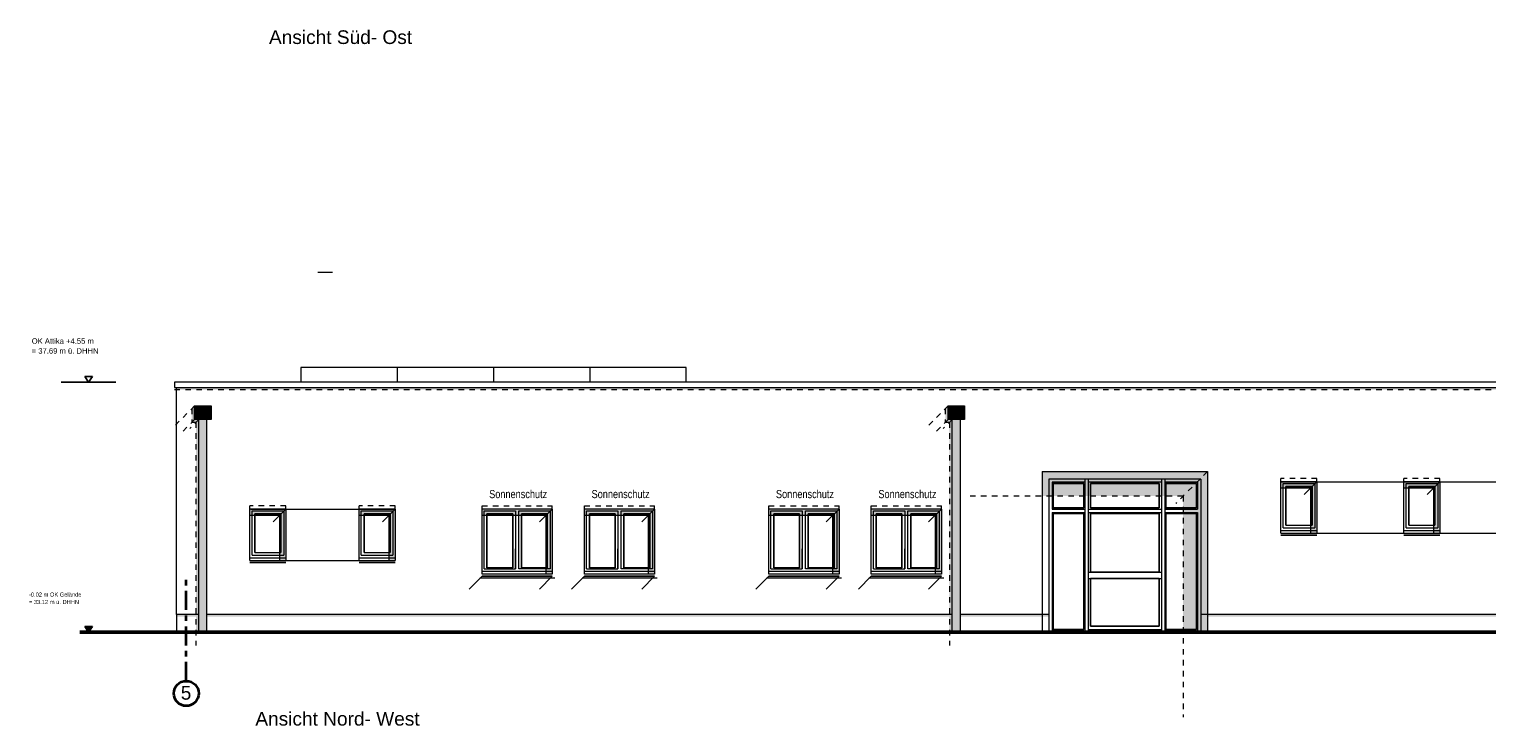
# Model space of a CAD drawing. Header units: metres. Extents: x 1169 to 1496, y -112 to 50.
# Tile 200 of 256: x 1384 to 1411, y 17 to 30. Entities that reach past the tile are written whole.
import ezdxf

# ---------------------------------------------------------------- set-up
doc = ezdxf.new("R2010")
doc.units = ezdxf.units.M
doc.header["$XCLIPFRAME"] = 2
for name, pattern in [('AUSGEZOGEN', [0]), ('PUNKT2_S9', [0.0015, 0, -0.0015]), ('STRICHPUNKT2_S5', [0.5, 0.35, -0.05, 0.05, -0.05]), ('VERDECKT2_S2', [0.15, 0.1, -0.05])]:
    doc.linetypes.add(name, pattern=pattern)
for name, color, linetype, lineweight in [('XR$2$Achsen', 4, 'AUSGEZOGEN', 13), ('XR$2$Ansicht', 1, 'AUSGEZOGEN', 50), ('XR$2$Beschriften', 4, 'AUSGEZOGEN', 13), ('XR$2$Design', 4, 'AUSGEZOGEN', 13), ('XR$2$Filling', 4, 'AUSGEZOGEN', 13), ('XR$2$Maßlinie 1_50', 7, 'AUSGEZOGEN', 25), ('XR$2$STANDARD_1', 7, 'AUSGEZOGEN', 25), ('XR$2$Text 1_100', 3, 'AUSGEZOGEN', 18), ('XR$2$Türen', 3, 'AUSGEZOGEN', 18), ('XR$2$Wegeflächen', 4, 'AUSGEZOGEN', 13), ('XR$3$Ansicht', 1, 'AUSGEZOGEN', 50), ('XR$3$Design', 4, 'AUSGEZOGEN', 13), ('XR$3$Filling', 4, 'AUSGEZOGEN', 13), ('XR$3$Muster', 4, 'AUSGEZOGEN', 13), ('XR$4$Ansicht', 1, 'AUSGEZOGEN', 50), ('XR$4$Muster', 4, 'AUSGEZOGEN', 13), ('XR$4$Möblierung', 4, 'AUSGEZOGEN', 13)]:
    doc.layers.add(name, color=color, linetype=linetype, lineweight=lineweight)
doc.styles.add('ARIAL', font='arial.ttf')
picture_1 = doc.add_image_def('image1.tif', size_in_pixel=(512, 512))

# ---------------------------------------------------------------- blocks, each defined once
blk = doc.blocks.new('NSY144')
at = {"color": 0, "linetype": 'ByBlock', "lineweight": -2}
for p, q in [((0.035, 0.05), (-0.035, 0.05)), ((-0.035, 0.05), (0, 0)), ((0, 0), (0.035, 0.05))]:
    blk.add_line(p, q, dxfattribs=at)
blk = doc.blocks.new('NSY145')
at = {"color": 0, "linetype": 'ByBlock', "lineweight": -2}
for p, q in [((-0.035, 0.05), (0, 0.05)), ((0, 0), (-0.035, 0.05)), ((0.03, 0.048), (-0.03, 0.048)), ((-0.03, 0.048), (0, 0.004)), ((-0.025, 0.045), (0, 0.045)), ((0, 0.009), (-0.025, 0.045)), ((0.021, 0.043), (-0.021, 0.043)), ((-0.021, 0.043), (0, 0.013)), ((-0.016, 0.04), (0, 0.04)), ((0, 0.017), (-0.016, 0.04)), ((0.011, 0.038), (-0.011, 0.038)), ((-0.011, 0.038), (0, 0.022)), ((-0.006, 0.035), (0, 0.035)), ((0, 0.026), (-0.006, 0.035)), ((0.001, 0.033), (-0.001, 0.033)), ((-0.001, 0.033), (0, 0.031)), ((0, 0.05), (0.035, 0.05)), ((0.035, 0.05), (0, 0)), ((0, 0.004), (0.03, 0.048)), ((0, 0.045), (0.025, 0.045)), ((0.025, 0.045), (0, 0.009)), ((0, 0.013), (0.021, 0.043)), ((0, 0.04), (0.016, 0.04)), ((0.016, 0.04), (0, 0.017)), ((0, 0.022), (0.011, 0.038)), ((0, 0.035), (0.006, 0.035)), ((0.006, 0.035), (0, 0.026)), ((0, 0.031), (0.001, 0.033))]:
    blk.add_line(p, q, dxfattribs=at)

msp = doc.modelspace()

# ---------------------------------------------------------------- hatches: boundary and pattern name
at = {"layer": 'XR$3$Filling', "linetype": 'AUSGEZOGEN', "lineweight": 13, "transparency": 33554687}
msp.add_hatch(color=250, dxfattribs=at).paths.add_polyline_path([(1386.9478, 22.9485), (1414.5478, 22.9485), (1414.5478, 22.9885), (1386.9478, 22.9885)])
at = {"layer": 'XR$3$Muster', "linetype": 'AUSGEZOGEN', "lineweight": 13, "transparency": 33554687}
for points in [[(1387.2823, 22.4026), (1387.5823, 22.4026), (1387.5823, 22.6526), (1387.2823, 22.6526)], [(1401.0758, 22.4026), (1401.3758, 22.4026), (1401.3758, 22.6526), (1401.0758, 22.6526)]]:
    msp.add_hatch(color=252, dxfattribs=at).paths.add_polyline_path(points)
h = msp.add_hatch(color=7, dxfattribs=at)
h.set_gradient(color1=(199, 199, 199), color2=(48, 48, 48), one_color=1, name='INVCYLINDER')
h.paths.add_polyline_path([(1387.3573, 18.5134), (1387.5073, 18.5134), (1387.5073, 22.4026), (1387.3573, 22.4026)], flags=0)
h = msp.add_hatch(color=7, dxfattribs=at)
h.set_gradient(color1=(199, 199, 199), color2=(48, 48, 48), one_color=1, name='INVCYLINDER')
h.paths.add_polyline_path([(1401.1508, 18.5134), (1401.3008, 18.5134), (1401.3008, 22.4026), (1401.1508, 22.4026)], flags=0)
at = {"layer": 'XR$4$Muster', "linetype": 'AUSGEZOGEN', "lineweight": 13, "transparency": 33554687}
for points in [[(1387.2306, 22.6009), (1387.2823, 22.6526), (1387.2823, 22.4026), (1387.3573, 22.4026), (1387.3573, 18.5134), (1387.3056, 18.5134), (1387.3056, 22.3509), (1387.2306, 22.3509)], [(1392.5428, 20.646), (1392.5428, 20.7634), (1393.8278, 20.7634), (1393.8278, 19.5734), (1393.7104, 19.5734), (1393.7104, 20.646)], [(1394.4178, 20.646), (1394.4178, 20.7634), (1395.7028, 20.7634), (1395.7028, 19.5734), (1395.5854, 19.5734), (1395.5854, 20.646)], [(1397.7928, 20.646), (1397.7928, 20.7634), (1399.0778, 20.7634), (1399.0778, 19.5734), (1398.9604, 19.5734), (1398.9604, 20.646)], [(1399.6678, 20.646), (1399.6678, 20.7634), (1400.9528, 20.7634), (1400.9528, 19.5734), (1400.8354, 19.5734), (1400.8354, 20.646)]]:
    msp.add_hatch(color=250, dxfattribs=at).paths.add_polyline_path(points, flags=16)
for points in [[(1401.0241, 22.6009), (1401.0241, 22.3509), (1401.0991, 22.3509), (1401.0991, 18.5134), (1401.1508, 18.5134), (1401.1508, 22.4026), (1401.0758, 22.4026), (1401.0758, 22.6526)], [(1402.7978, 21.4484), (1402.7978, 21.0022), (1402.9178, 21.0022), (1402.9178, 21.3134), (1405.7028, 21.3134), (1405.7028, 18.8334), (1405.8228, 18.8334), (1405.8228, 21.4484)], [(1405.8228, 18.8334), (1405.7028, 18.8334), (1405.7028, 21.3134), (1402.9178, 21.3134), (1402.9178, 21.0022), (1405.3766, 21.0022), (1405.3766, 18.5134), (1405.8228, 18.5134)], [(1386.9528, 18.8334), (1386.9528, 18.7934), (1387.3056, 18.7934), (1387.3056, 18.8334)], [(1401.0991, 18.7934), (1401.0991, 18.8334), (1387.5073, 18.8334), (1387.5073, 18.7934)], [(1402.9178, 18.8334), (1401.3008, 18.8334), (1401.3008, 18.7934), (1402.9178, 18.7934)], [(1412.6678, 18.7934), (1412.6678, 18.8334), (1405.8228, 18.8334), (1405.8228, 18.7934)]]:
    msp.add_hatch(color=250, dxfattribs=at).paths.add_polyline_path(points)
at = {"layer": 'XR$4$Möblierung', "linetype": 'AUSGEZOGEN', "lineweight": 13, "transparency": 33554687}
for points in [[(1407.1678, 21.146), (1407.7104, 21.146), (1407.7104, 20.3234), (1407.8278, 20.3234), (1407.8278, 21.2634), (1407.1678, 21.2634)], [(1409.4178, 21.146), (1409.9604, 21.146), (1409.9604, 20.3234), (1410.0778, 20.3234), (1410.0778, 21.2634), (1409.4178, 21.2634)], [(1388.2928, 20.646), (1388.8354, 20.646), (1388.8354, 19.8234), (1388.9528, 19.8234), (1388.9528, 20.7634), (1388.2928, 20.7634)], [(1390.2928, 20.646), (1390.8354, 20.646), (1390.8354, 19.8234), (1390.9528, 19.8234), (1390.9528, 20.7634), (1390.2928, 20.7634)], [(1392.5124, 19.5029), (1393.7974, 19.5029), (1393.8278, 19.5334), (1392.5428, 19.5334)], [(1394.3874, 19.5029), (1395.6724, 19.5029), (1395.7028, 19.5334), (1394.4178, 19.5334)], [(1397.7624, 19.5029), (1399.0474, 19.5029), (1399.0778, 19.5334), (1397.7928, 19.5334)], [(1399.6374, 19.5029), (1400.9224, 19.5029), (1400.9528, 19.5334), (1399.6678, 19.5334)]]:
    msp.add_hatch(color=250, dxfattribs=at).paths.add_polyline_path(points)

# ---------------------------------------------------------------- linework, layer by layer
at = {"layer": 'XR$2$Achsen', "color": 35, "linetype": 'STRICHPUNKT2_S5', "lineweight": 35, "transparency": 33554687}
msp.add_line((1387.1278, 17.6169), (1387.1278, 19.5134), dxfattribs=at)
at = {"layer": 'XR$2$Achsen', "color": 35, "linetype": 'AUSGEZOGEN', "lineweight": 35, "transparency": 33554687}
msp.add_circle((1387.1278, 17.3887), 0.2282, dxfattribs=at)
at = {"layer": 'XR$2$Ansicht', "color": 4, "linetype": 'AUSGEZOGEN', "lineweight": 13, "transparency": 33554687}
for p, q in [((1396.2778, 23.3555), (1389.2278, 23.3555)), ((1389.2278, 23.3555), (1389.2278, 23.0885)), ((1390.9903, 23.3555), (1390.9903, 23.0885)), ((1392.7528, 23.3555), (1392.7528, 23.0885)), ((1394.5153, 23.3555), (1394.5153, 23.0885)), ((1396.2778, 23.0885), (1396.2778, 23.3555)), ((1386.9135, 23.0885), (1386.9135, 22.9885)), ((1414.5822, 23.0885), (1386.9135, 23.0885)), ((1386.9135, 22.9885), (1414.5822, 22.9885)), ((1386.9478, 18.8334), (1386.9478, 22.9885)), ((1387.3573, 18.5134), (1387.3573, 22.4026)), ((1387.5073, 18.5134), (1387.5073, 22.4026)), ((1401.1508, 18.5134), (1401.1508, 22.4026)), ((1401.3008, 18.5134), (1401.3008, 22.4026)), ((1407.1678, 20.3234), (1407.1678, 21.2634)), ((1407.2078, 20.4184), (1407.2078, 21.2334)), ((1407.2078, 21.2334), (1407.7878, 21.2334)), ((1407.2578, 20.4684), (1407.2578, 21.1784)), ((1407.2578, 21.1784), (1407.7378, 21.1784)), ((1407.7378, 21.1784), (1407.7378, 20.4684)), ((1407.7878, 21.2334), (1407.7878, 20.4184)), ((1407.8278, 21.2634), (1407.8278, 20.3234)), ((1409.4178, 20.3234), (1409.4178, 21.2634)), ((1409.4578, 20.4184), (1409.4578, 21.2334)), ((1409.4578, 21.2334), (1410.0378, 21.2334)), ((1409.5078, 20.4684), (1409.5078, 21.1784)), ((1409.5078, 21.1784), (1409.9878, 21.1784)), ((1409.9878, 21.1784), (1409.9878, 20.4684)), ((1410.0378, 21.2334), (1410.0378, 20.4184)), ((1410.0778, 21.2634), (1410.0778, 20.3234)), ((1388.2928, 19.8234), (1388.2928, 20.7634)), ((1388.3328, 19.9184), (1388.3328, 20.7334)), ((1388.3328, 20.7334), (1388.9128, 20.7334)), ((1388.3828, 19.9684), (1388.3828, 20.6784)), ((1388.3828, 20.6784), (1388.8628, 20.6784)), ((1388.8628, 20.6784), (1388.8628, 19.9684)), ((1388.9128, 20.7334), (1388.9128, 19.9184)), ((1388.9528, 20.7634), (1388.9528, 19.8234)), ((1390.2928, 19.8234), (1390.2928, 20.7634)), ((1390.3328, 19.9184), (1390.3328, 20.7334)), ((1390.3328, 20.7334), (1390.9128, 20.7334)), ((1390.3828, 19.9684), (1390.3828, 20.6784)), ((1390.3828, 20.6784), (1390.8628, 20.6784)), ((1390.8628, 20.6784), (1390.8628, 19.9684)), ((1390.9128, 20.7334), (1390.9128, 19.9184)), ((1390.9528, 20.7634), (1390.9528, 19.8234)), ((1392.5428, 19.5734), (1392.5428, 20.7634)), ((1392.5828, 20.7284), (1393.1553, 20.7284)), ((1392.5828, 19.6684), (1392.5828, 20.7284)), ((1393.1553, 20.7284), (1393.1553, 19.6684)), ((1393.2153, 20.7284), (1393.7878, 20.7284)), ((1393.2153, 19.6684), (1393.2153, 20.7284)), ((1393.7878, 20.7284), (1393.7878, 19.6684)), ((1393.8278, 20.7634), (1393.8278, 19.5734)), ((1394.4178, 19.5734), (1394.4178, 20.7634)), ((1394.4578, 20.7284), (1395.0303, 20.7284)), ((1394.4578, 19.6684), (1394.4578, 20.7284)), ((1395.0303, 20.7284), (1395.0303, 19.6684)), ((1395.0903, 20.7284), (1395.6628, 20.7284)), ((1395.0903, 19.6684), (1395.0903, 20.7284)), ((1395.6628, 20.7284), (1395.6628, 19.6684)), ((1395.7028, 20.7634), (1395.7028, 19.5734)), ((1397.7928, 19.5734), (1397.7928, 20.7634)), ((1397.8328, 20.7284), (1398.4053, 20.7284)), ((1397.8328, 19.6684), (1397.8328, 20.7284)), ((1398.4053, 20.7284), (1398.4053, 19.6684)), ((1398.4653, 20.7284), (1399.0378, 20.7284)), ((1398.4653, 19.6684), (1398.4653, 20.7284)), ((1399.0378, 20.7284), (1399.0378, 19.6684)), ((1399.0778, 20.7634), (1399.0778, 19.5734)), ((1399.6678, 19.5734), (1399.6678, 20.7634)), ((1399.7078, 20.7284), (1400.2803, 20.7284)), ((1399.7078, 19.6684), (1399.7078, 20.7284)), ((1400.2803, 20.7284), (1400.2803, 19.6684)), ((1400.3403, 20.7284), (1400.9128, 20.7284)), ((1400.3403, 19.6684), (1400.3403, 20.7284)), ((1400.9128, 20.7284), (1400.9128, 19.6684)), ((1400.9528, 20.7634), (1400.9528, 19.5734)), ((1407.1678, 20.3234), (1407.8278, 20.3234)), ((1407.2078, 20.4184), (1407.7878, 20.4184)), ((1407.2578, 20.4684), (1407.7378, 20.4684)), ((1409.4178, 20.3234), (1410.0778, 20.3234)), ((1409.4578, 20.4184), (1410.0378, 20.4184)), ((1409.5078, 20.4684), (1409.9878, 20.4684)), ((1393.1553, 19.6684), (1393.1553, 20.0334)), ((1393.2153, 19.6684), (1393.2153, 20.0334)), ((1395.0303, 19.6684), (1395.0303, 20.0334)), ((1395.0903, 19.6684), (1395.0903, 20.0334)), ((1398.4053, 19.6684), (1398.4053, 20.0334)), ((1398.4653, 19.6684), (1398.4653, 20.0334)), ((1400.2803, 19.6684), (1400.2803, 20.0334)), ((1400.3403, 19.6684), (1400.3403, 20.0334)), ((1388.2928, 19.8234), (1388.9528, 19.8234)), ((1388.3328, 19.9184), (1388.9128, 19.9184)), ((1388.3828, 19.9684), (1388.8628, 19.9684)), ((1390.2928, 19.8234), (1390.9528, 19.8234)), ((1390.3328, 19.9184), (1390.9128, 19.9184)), ((1390.3828, 19.9684), (1390.8628, 19.9684)), ((1393.8278, 19.5734), (1392.5428, 19.5734)), ((1392.5828, 19.6684), (1393.1553, 19.6684)), ((1393.7878, 19.6684), (1393.2153, 19.6684)), ((1395.7028, 19.5734), (1394.4178, 19.5734)), ((1394.4578, 19.6684), (1395.0303, 19.6684)), ((1395.6628, 19.6684), (1395.0903, 19.6684)), ((1399.0778, 19.5734), (1397.7928, 19.5734)), ((1397.8328, 19.6684), (1398.4053, 19.6684)), ((1399.0378, 19.6684), (1398.4653, 19.6684)), ((1400.9528, 19.5734), (1399.6678, 19.5734)), ((1399.7078, 19.6684), (1400.2803, 19.6684)), ((1400.9128, 19.6684), (1400.3403, 19.6684)), ((1387.3573, 18.8334), (1386.9478, 18.8334)), ((1386.9528, 18.8334), (1386.9528, 18.5134)), ((1401.1508, 18.8334), (1387.5073, 18.8334)), ((1402.9178, 18.8334), (1401.3008, 18.8334)), ((1412.6678, 18.8334), (1405.7028, 18.8334))]:
    msp.add_line(p, q, dxfattribs=at)
at = {"layer": 'XR$2$Ansicht', "color": 4, "linetype": 'VERDECKT2_S2', "lineweight": 13, "transparency": 33554687}
for p, q in [((1407.8278, 21.3234), (1407.1678, 21.3234)), ((1410.0778, 21.3234), (1409.4178, 21.3234)), ((1388.9528, 20.8234), (1388.2928, 20.8234)), ((1390.9528, 20.8234), (1390.2928, 20.8234)), ((1392.5428, 20.8234), (1393.8278, 20.8234)), ((1394.4178, 20.8234), (1395.7028, 20.8234)), ((1397.7928, 20.8234), (1399.0778, 20.8234)), ((1399.6678, 20.8234), (1400.9528, 20.8234))]:
    msp.add_line(p, q, dxfattribs=at)
at = {"layer": 'XR$2$Ansicht', "color": 4, "linetype": 'AUSGEZOGEN', "lineweight": 13, "transparency": 33554687}
for points in [[(1387.5823, 22.4026), (1387.2823, 22.4026), (1387.2823, 22.6526), (1387.5823, 22.6526), (1387.5823, 22.4026)], [(1401.3758, 22.4026), (1401.0758, 22.4026), (1401.0758, 22.6526), (1401.3758, 22.6526), (1401.3758, 22.4026)], [(1392.6328, 20.6784), (1393.1053, 20.6784), (1393.1053, 19.6904), (1392.6328, 19.6904), (1392.6328, 20.6784)], [(1393.2653, 19.6904), (1393.7378, 19.6904), (1393.7378, 20.6784), (1393.2653, 20.6784), (1393.2653, 19.6904)], [(1394.5078, 20.6784), (1394.9803, 20.6784), (1394.9803, 19.6904), (1394.5078, 19.6904), (1394.5078, 20.6784)], [(1395.1403, 19.6904), (1395.6128, 19.6904), (1395.6128, 20.6784), (1395.1403, 20.6784), (1395.1403, 19.6904)], [(1397.8828, 20.6784), (1398.3553, 20.6784), (1398.3553, 19.6904), (1397.8828, 19.6904), (1397.8828, 20.6784)], [(1398.5153, 19.6904), (1398.9878, 19.6904), (1398.9878, 20.6784), (1398.5153, 20.6784), (1398.5153, 19.6904)], [(1399.7578, 20.6784), (1400.2303, 20.6784), (1400.2303, 19.6904), (1399.7578, 19.6904), (1399.7578, 20.6784)], [(1400.3903, 19.6904), (1400.8628, 19.6904), (1400.8628, 20.6784), (1400.3903, 20.6784), (1400.3903, 19.6904)]]:
    msp.add_lwpolyline(points, close=True, dxfattribs=at)
at = {"layer": 'XR$2$Design', "color": 3, "linetype": 'AUSGEZOGEN', "lineweight": 13, "transparency": 33554687}
for p, q in [((1407.1678, 20.3734), (1407.8278, 20.3734)), ((1409.4178, 20.3734), (1410.0778, 20.3734)), ((1388.2928, 19.8734), (1388.9528, 19.8734)), ((1390.2928, 19.8734), (1390.9528, 19.8734)), ((1393.8278, 19.6234), (1392.5428, 19.6234)), ((1395.7028, 19.6234), (1394.4178, 19.6234)), ((1399.0778, 19.6234), (1397.7928, 19.6234)), ((1400.9528, 19.6234), (1399.6678, 19.6234))]:
    msp.add_line(p, q, dxfattribs=at)
at = {"layer": 'XR$2$Design', "color": 3, "linetype": 'AUSGEZOGEN', "lineweight": 25, "transparency": 33554687}
for p, q in [((1407.1678, 20.2834), (1407.8278, 20.2834)), ((1409.4178, 20.2834), (1410.0778, 20.2834)), ((1388.2928, 19.7834), (1388.9528, 19.7834)), ((1390.2928, 19.7834), (1390.9528, 19.7834)), ((1393.8278, 19.5334), (1392.5428, 19.5334)), ((1395.7028, 19.5334), (1394.4178, 19.5334)), ((1399.0778, 19.5334), (1397.7928, 19.5334)), ((1400.9528, 19.5334), (1399.6678, 19.5334))]:
    msp.add_line(p, q, dxfattribs=at)
at = {"layer": 'XR$2$Filling', "color": 52, "linetype": 'AUSGEZOGEN', "lineweight": 13, "transparency": 33554687}
for p, q in [((1407.1728, 21.2634), (1412.6728, 21.2634)), ((1388.3078, 20.7634), (1390.9378, 20.7634)), ((1407.1728, 20.3234), (1412.6728, 20.3234)), ((1388.3078, 19.8234), (1390.9378, 19.8234))]:
    msp.add_line(p, q, dxfattribs=at)
at = {"layer": 'XR$2$Maßlinie 1_50', "color": 7, "linetype": 'AUSGEZOGEN', "lineweight": 25, "transparency": 33554687}
msp.add_line((1385.8395, 23.0885), (1384.8395, 23.0885), dxfattribs=at)
at = {"layer": 'XR$2$STANDARD_1', "color": 4, "linetype": 'AUSGEZOGEN', "lineweight": 13, "transparency": 33554687}
for p, q in [((1402.7978, 21.4484), (1402.7978, 18.5134)), ((1402.7978, 21.4484), (1405.8228, 21.4484)), ((1405.8228, 21.4484), (1405.8228, 18.5134)), ((1402.9178, 21.3134), (1402.9178, 18.5208)), ((1405.7028, 21.3134), (1402.9178, 21.3134)), ((1402.9778, 21.2534), (1402.9778, 20.7634)), ((1403.5801, 21.2534), (1402.9778, 21.2534)), ((1402.9978, 21.2334), (1402.9978, 20.7834)), ((1403.5601, 21.2334), (1402.9978, 21.2334)), ((1403.5601, 21.2334), (1403.5601, 20.7834)), ((1403.5801, 21.3134), (1403.5801, 18.5208)), ((1403.6401, 21.3134), (1403.6401, 18.5208)), ((1404.9806, 21.2534), (1403.6401, 21.2534)), ((1403.6801, 21.2334), (1403.6801, 20.7834)), ((1404.9401, 21.2334), (1403.6801, 21.2334)), ((1404.9401, 21.2334), (1404.9401, 20.7834)), ((1404.9806, 21.3134), (1404.9806, 18.5208)), ((1405.0406, 21.3134), (1405.0406, 18.5208)), ((1405.6428, 21.2534), (1405.0406, 21.2534)), ((1405.0606, 21.2334), (1405.0606, 20.7834)), ((1405.6228, 21.2334), (1405.0606, 21.2334)), ((1405.6228, 21.2334), (1405.6228, 20.7834)), ((1405.6428, 21.2534), (1405.6428, 20.7634)), ((1405.7028, 21.3134), (1405.7028, 18.5208)), ((1402.9778, 20.7634), (1403.5801, 20.7634)), ((1402.9778, 20.7034), (1402.9778, 18.5208)), ((1402.9778, 20.7034), (1403.5801, 20.7034)), ((1402.9978, 20.7834), (1403.5601, 20.7834)), ((1402.9978, 20.6834), (1402.9978, 18.5592)), ((1402.9978, 20.6834), (1403.5601, 20.6834)), ((1403.5601, 20.6834), (1403.5601, 18.5592)), ((1403.6401, 20.7634), (1404.9806, 20.7634)), ((1403.6401, 20.7034), (1404.9806, 20.7034)), ((1403.6801, 20.7834), (1404.9401, 20.7834)), ((1403.6801, 20.6834), (1403.6801, 19.6109)), ((1403.6801, 20.6834), (1404.9401, 20.6834)), ((1404.9401, 20.6834), (1404.9401, 19.6109)), ((1405.0406, 20.7634), (1405.6428, 20.7634)), ((1405.0406, 20.7034), (1405.6428, 20.7034)), ((1405.0606, 20.7834), (1405.6228, 20.7834)), ((1405.0606, 20.6834), (1405.0606, 18.5592)), ((1405.0606, 20.6834), (1405.6228, 20.6834)), ((1405.6228, 20.6834), (1405.6228, 18.5592)), ((1405.6428, 20.7034), (1405.6428, 18.5208)), ((1403.6401, 19.6109), (1404.9806, 19.6109)), ((1403.6401, 19.4909), (1404.9806, 19.4909)), ((1403.6801, 19.4909), (1403.6801, 18.6189)), ((1404.9401, 19.4909), (1404.9401, 18.6189)), ((1405.8228, 18.5208), (1402.7978, 18.5208)), ((1402.9978, 18.5592), (1403.5601, 18.5592)), ((1403.6401, 18.5592), (1404.9806, 18.5592)), ((1403.6801, 18.6189), (1404.9401, 18.6189)), ((1405.0606, 18.5592), (1405.6228, 18.5592))]:
    msp.add_line(p, q, dxfattribs=at)
at = {"layer": 'XR$2$Text 1_100', "color": 4, "linetype": 'AUSGEZOGEN', "lineweight": 13, "transparency": 33554687}
msp.add_line((1389.8031, 25.0946), (1389.5399, 25.0946), dxfattribs=at)
at = {"layer": 'XR$2$Türen', "color": 3, "linetype": 'AUSGEZOGEN', "lineweight": 13, "transparency": 33554687}
for p, q in [((1407.1678, 21.2634), (1407.1678, 21.3234)), ((1407.8278, 21.2634), (1407.1678, 21.2634)), ((1407.8278, 21.2634), (1407.8278, 21.3234)), ((1409.4178, 21.2634), (1409.4178, 21.3234)), ((1410.0778, 21.2634), (1409.4178, 21.2634)), ((1410.0778, 21.2634), (1410.0778, 21.3234)), ((1388.2928, 20.7634), (1388.2928, 20.8234)), ((1388.9528, 20.7634), (1388.9528, 20.8234)), ((1390.2928, 20.7634), (1390.2928, 20.8234)), ((1390.9528, 20.7634), (1390.9528, 20.8234)), ((1392.5428, 20.7634), (1392.5428, 20.8234)), ((1393.8278, 20.7634), (1393.8278, 20.8234)), ((1394.4178, 20.7634), (1394.4178, 20.8234)), ((1395.7028, 20.7634), (1395.7028, 20.8234)), ((1397.7928, 20.7634), (1397.7928, 20.8234)), ((1399.0778, 20.7634), (1399.0778, 20.8234)), ((1399.6678, 20.7634), (1399.6678, 20.8234)), ((1400.9528, 20.7634), (1400.9528, 20.8234)), ((1388.9528, 20.7634), (1388.2928, 20.7634)), ((1390.9528, 20.7634), (1390.2928, 20.7634)), ((1392.6328, 19.6904), (1392.6328, 20.6784)), ((1393.1053, 20.6784), (1393.1053, 19.6904)), ((1393.2653, 19.6904), (1393.2653, 20.6784)), ((1393.7378, 20.6784), (1393.7378, 19.6904)), ((1394.5078, 19.6904), (1394.5078, 20.6784)), ((1394.9803, 20.6784), (1394.9803, 19.6904)), ((1395.1403, 19.6904), (1395.1403, 20.6784)), ((1395.6128, 20.6784), (1395.6128, 19.6904)), ((1397.8828, 19.6904), (1397.8828, 20.6784)), ((1398.3553, 20.6784), (1398.3553, 19.6904)), ((1398.5153, 19.6904), (1398.5153, 20.6784)), ((1398.9878, 20.6784), (1398.9878, 19.6904)), ((1399.7578, 19.6904), (1399.7578, 20.6784)), ((1400.2303, 20.6784), (1400.2303, 19.6904)), ((1400.3903, 19.6904), (1400.3903, 20.6784)), ((1400.8628, 20.6784), (1400.8628, 19.6904))]:
    msp.add_line(p, q, dxfattribs=at)
at = {"layer": 'XR$2$Türen', "color": 4, "linetype": 'AUSGEZOGEN', "lineweight": 13, "transparency": 33554687}
for p, q in [((1393.8278, 20.7634), (1392.5428, 20.7634)), ((1395.7028, 20.7634), (1394.4178, 20.7634)), ((1399.0778, 20.7634), (1397.7928, 20.7634)), ((1400.9528, 20.7634), (1399.6678, 20.7634))]:
    msp.add_line(p, q, dxfattribs=at)
at = {"layer": 'XR$2$Wegeflächen', "color": 1, "linetype": 'AUSGEZOGEN', "lineweight": 50, "transparency": 33554687}
msp.add_line((1385.1792, 18.5134), (1435.3227, 18.5134), dxfattribs=at)
at = {"layer": 'XR$3$Muster', "color": 35, "linetype": 'PUNKT2_S9', "lineweight": 13, "transparency": 33554687}
msp.add_line((1386.9135, 22.9485), (1414.5822, 22.9485), dxfattribs=at)
at = {"layer": 'XR$4$Ansicht', "color": 7, "linetype": 'PUNKT2_S9', "lineweight": 13, "transparency": 33554687}
for p, q in [((1387.2823, 22.6526), (1386.9245, 22.2949)), ((1387.2306, 22.6009), (1387.2306, 22.3509)), ((1401.0758, 22.6526), (1400.718, 22.2948)), ((1401.0241, 22.6009), (1401.0241, 22.3509)), ((1387.2823, 22.4026), (1387.0233, 22.1436)), ((1387.3573, 22.4026), (1387.1919, 22.2373)), ((1387.2306, 22.3509), (1387.3056, 22.3509)), ((1387.3056, 22.3509), (1387.3056, 18.2649)), ((1401.0758, 22.4026), (1400.8168, 22.1436)), ((1401.1508, 22.4026), (1400.9855, 22.2373)), ((1401.0241, 22.3509), (1401.0991, 22.3509)), ((1401.0991, 22.3509), (1401.0991, 18.2649))]:
    msp.add_line(p, q, dxfattribs=at)
at = {"layer": 'XR$4$Ansicht', "color": 4, "linetype": 'PUNKT2_S9', "lineweight": 13, "transparency": 33554687}
for p, q in [((1405.8228, 21.4484), (1405.2423, 20.8678)), ((1405.3766, 21.0022), (1401.4066, 21.0022)), ((1405.3766, 21.0022), (1405.3766, 16.9548))]:
    msp.add_line(p, q, dxfattribs=at)
at = {"layer": 'XR$4$Ansicht', "color": 35, "linetype": 'AUSGEZOGEN', "lineweight": 13, "transparency": 33554687}
for p, q in [((1407.7104, 21.146), (1407.1678, 21.146)), ((1407.8278, 21.2634), (1407.5931, 21.0286)), ((1407.7104, 21.156), (1407.7104, 20.3234)), ((1409.9604, 21.146), (1409.4178, 21.146)), ((1410.0778, 21.2634), (1409.8431, 21.0286)), ((1409.9604, 21.156), (1409.9604, 20.3234)), ((1388.8354, 20.646), (1388.2928, 20.646)), ((1388.9528, 20.7634), (1388.7181, 20.5286)), ((1388.8354, 20.656), (1388.8354, 19.8234)), ((1390.8354, 20.646), (1390.2928, 20.646)), ((1390.9528, 20.7634), (1390.7181, 20.5286)), ((1390.8354, 20.656), (1390.8354, 19.8234)), ((1393.7104, 20.646), (1392.5428, 20.646)), ((1393.8278, 20.7634), (1393.5931, 20.5286)), ((1393.7104, 20.646), (1393.7104, 19.5734)), ((1395.5854, 20.646), (1394.4178, 20.646)), ((1395.7028, 20.7634), (1395.4681, 20.5286)), ((1395.5854, 20.646), (1395.5854, 19.5734)), ((1398.9604, 20.646), (1397.7928, 20.646)), ((1399.0778, 20.7634), (1398.8431, 20.5286)), ((1398.9604, 20.646), (1398.9604, 19.5734)), ((1400.8354, 20.646), (1399.6678, 20.646)), ((1400.9528, 20.7634), (1400.7181, 20.5286)), ((1400.8354, 20.646), (1400.8354, 19.5734)), ((1392.5428, 19.5334), (1392.3081, 19.2986)), ((1392.5006, 19.5029), (1393.8736, 19.5029)), ((1393.8278, 19.5334), (1393.5931, 19.2986)), ((1394.4178, 19.5334), (1394.1831, 19.2986)), ((1394.3756, 19.5029), (1395.7486, 19.5029)), ((1395.7028, 19.5334), (1395.4681, 19.2986)), ((1397.7928, 19.5334), (1397.5581, 19.2986)), ((1397.7506, 19.5029), (1399.1236, 19.5029)), ((1399.0778, 19.5334), (1398.8431, 19.2986)), ((1399.6678, 19.5334), (1399.4331, 19.2986)), ((1399.6256, 19.5029), (1400.9986, 19.5029)), ((1400.9528, 19.5334), (1400.7181, 19.2986))]:
    msp.add_line(p, q, dxfattribs=at)

# ---------------------------------------------------------------- block references
at = {"layer": 'XR$2$Beschriften', "color": 3, "lineweight": 25, "transparency": 33554687, "xscale": 1.999999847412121, "yscale": 1.999999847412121, "zscale": 1.999999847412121}
msp.add_blockref('NSY145', (1385.3395, 18.5134), dxfattribs=at)
at = {"layer": 'XR$2$Maßlinie 1_50', "color": 7, "linetype": 'AUSGEZOGEN', "lineweight": 25, "transparency": 33554687, "xscale": 1.999999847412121, "yscale": 1.999999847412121, "zscale": 1.999999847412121}
msp.add_blockref('NSY144', (1385.3395, 23.0885), dxfattribs=at)

# ---------------------------------------------------------------- texts
at = {"layer": 'XR$2$Achsen', "color": 35, "linetype": 'AUSGEZOGEN', "lineweight": 35, "transparency": 33554687, "insert": (1387.0288, 17.2717), "char_height": 0.25, "width": 0.319622, "attachment_point": 7, "style": 'ARIAL'}
msp.add_mtext('\\W0.99;5', dxfattribs=at)
at = {"layer": 'XR$2$STANDARD_1', "color": 4, "linetype": 'AUSGEZOGEN', "lineweight": 25, "transparency": 33554687, "char_height": 0.25, "attachment_point": 1, "style": 'ARIAL'}
for s, insert, width in [('\\W1.00;Ansicht Süd- Ost', (1388.6431, 29.5244), 2.750143), ('\\W1.00;Ansicht Nord- West', (1388.3931, 17.0508), 3.141964)]:
    msp.add_mtext(s, dxfattribs=dict(at, insert=insert, width=width))
at = {"layer": 'XR$2$Text 1_100', "color": 7, "linetype": 'AUSGEZOGEN', "lineweight": 25, "transparency": 33554687, "insert": (1384.2994, 23.8884), "char_height": 0.1, "width": 1.276677, "attachment_point": 1, "line_spacing_factor": 1.084337, "style": 'ARIAL'}
msp.add_mtext('\\A1;{\\fArial|i0|b0;\\H0.100000;\\W1.000000;\\C7;OK Attika +4.55 m}\\P{\\fArial|i0|b0;\\H0.100000;\\W1.000000;\\C7;= 37.69 m ü. DHHN}\\P', dxfattribs=at)
at = {"layer": 'XR$2$Text 1_100', "color": 7, "linetype": 'AUSGEZOGEN', "lineweight": 25, "transparency": 33554687, "char_height": 0.15, "width": 1.128271, "attachment_point": 7, "style": 'ARIAL'}
for insert in [(1392.6737, 20.961), (1394.5487, 20.961), (1397.9237, 20.961), (1399.7987, 20.961)]:
    msp.add_mtext('\\W0.80;Sonnenschutz', dxfattribs=dict(at, insert=insert))
at = {"layer": 'XR$2$Text 1_100', "color": 3, "linetype": 'AUSGEZOGEN', "lineweight": 25, "transparency": 33554687, "insert": (1384.2487, 19.2366), "char_height": 0.075, "width": 1.001349, "attachment_point": 1, "line_spacing_factor": 1.084337, "style": 'ARIAL'}
msp.add_mtext('\\A1;{\\fArial|i0|b0;\\H0.075000;\\W1.000000;\\C3;-0.02 m OK Gelände}\\P{\\fArial|i0|b0;\\H0.075000;\\W1.000000;\\C3;= 33.12 m ü. DHHN}\\P', dxfattribs=at)

# ---------------------------------------------------------------- pictures from other files: only their frames are drawn
at = {"layer": 'XR$3$Ansicht', "color": 4, "linetype": 'AUSGEZOGEN', "lineweight": 13, "transparency": 33554687}
image = msp.add_image(picture_1, insert=(1407.2578, 20.4684), size_in_units=(0.48, 0.71), dxfattribs=at)
image.set_boundary_path([(511.5, 511.5), (511.5, -0.5), (-0.5, -0.5), (-0.5, 511.5), (511.5, 511.5)])
image = msp.add_image(picture_1, insert=(1409.5078, 20.4684), size_in_units=(0.48, 0.71), dxfattribs=at)
image.set_boundary_path([(511.5, 511.5), (511.5, -0.5), (-0.5, -0.5), (-0.5, 511.5), (511.5, 511.5)])
image = msp.add_image(picture_1, insert=(1388.3828, 19.9684), size_in_units=(0.48, 0.71), dxfattribs=at)
image.set_boundary_path([(511.5, 511.5), (511.5, -0.5), (-0.5, -0.5), (-0.5, 511.5), (511.5, 511.5)])
image = msp.add_image(picture_1, insert=(1390.3828, 19.9684), size_in_units=(0.48, 0.71), dxfattribs=at)
image.set_boundary_path([(511.5, 511.5), (511.5, -0.5), (-0.5, -0.5), (-0.5, 511.5), (511.5, 511.5)])
at = {"layer": 'XR$3$Design', "color": 7, "linetype": 'AUSGEZOGEN', "lineweight": 25, "transparency": 33554687}
image = msp.add_image(picture_1, insert=(1402.9978, 20.7834), size_in_units=(0.5623, 0.45), dxfattribs=at)
image.set_boundary_path([(-0.5, 511.5), (511.5, 511.5), (511.5, -0.5), (-0.5, -0.5), (-0.5, 511.5)])
image = msp.add_image(picture_1, insert=(1403.6801, 20.7834), size_in_units=(1.26, 0.45), dxfattribs=at)
image.set_boundary_path([(-0.5, 511.5), (511.5, 511.5), (511.5, -0.5), (-0.5, -0.5), (-0.5, 511.5)])
image = msp.add_image(picture_1, insert=(1405.0606, 20.7834), size_in_units=(0.5623, 0.45), dxfattribs=at)
image.set_boundary_path([(-0.5, 511.5), (511.5, 511.5), (511.5, -0.5), (-0.5, -0.5), (-0.5, 511.5)])
image = msp.add_image(picture_1, insert=(1392.6328, 19.6904), size_in_units=(0.4725, 0.988), dxfattribs=at)
image.set_boundary_path([(-0.5, 511.5), (511.5, 511.5), (511.5, -0.5), (-0.5, -0.5), (-0.5, 511.5)])
image = msp.add_image(picture_1, insert=(1393.2653, 19.6904), size_in_units=(0.4725, 0.988), dxfattribs=at)
image.set_boundary_path([(-0.5, 511.5), (511.5, 511.5), (511.5, -0.5), (-0.5, -0.5), (-0.5, 511.5)])
image = msp.add_image(picture_1, insert=(1394.5078, 19.6904), size_in_units=(0.4725, 0.988), dxfattribs=at)
image.set_boundary_path([(-0.5, 511.5), (511.5, 511.5), (511.5, -0.5), (-0.5, -0.5), (-0.5, 511.5)])
image = msp.add_image(picture_1, insert=(1395.1403, 19.6904), size_in_units=(0.4725, 0.988), dxfattribs=at)
image.set_boundary_path([(-0.5, 511.5), (511.5, 511.5), (511.5, -0.5), (-0.5, -0.5), (-0.5, 511.5)])
image = msp.add_image(picture_1, insert=(1397.8828, 19.6904), size_in_units=(0.4725, 0.988), dxfattribs=at)
image.set_boundary_path([(-0.5, 511.5), (511.5, 511.5), (511.5, -0.5), (-0.5, -0.5), (-0.5, 511.5)])
image = msp.add_image(picture_1, insert=(1398.5153, 19.6904), size_in_units=(0.4725, 0.988), dxfattribs=at)
image.set_boundary_path([(-0.5, 511.5), (511.5, 511.5), (511.5, -0.5), (-0.5, -0.5), (-0.5, 511.5)])
image = msp.add_image(picture_1, insert=(1399.7578, 19.6904), size_in_units=(0.4725, 0.988), dxfattribs=at)
image.set_boundary_path([(-0.5, 511.5), (511.5, 511.5), (511.5, -0.5), (-0.5, -0.5), (-0.5, 511.5)])
image = msp.add_image(picture_1, insert=(1400.3903, 19.6904), size_in_units=(0.4725, 0.988), dxfattribs=at)
image.set_boundary_path([(-0.5, 511.5), (511.5, 511.5), (511.5, -0.5), (-0.5, -0.5), (-0.5, 511.5)])
image = msp.add_image(picture_1, insert=(1402.9978, 18.5592), size_in_units=(0.5623, 2.1242), dxfattribs=at)
image.set_boundary_path([(-0.5, 511.5), (511.5, 511.5), (511.5, -0.5), (-0.5, -0.5), (-0.5, 511.5)])
image = msp.add_image(picture_1, insert=(1403.6801, 19.6109), size_in_units=(1.26, 1.0725), dxfattribs=at)
image.set_boundary_path([(-0.5, 511.5), (511.5, 511.5), (511.5, -0.5), (-0.5, -0.5), (-0.5, 511.5)])
image = msp.add_image(picture_1, insert=(1405.0606, 18.5592), size_in_units=(0.5623, 2.1242), dxfattribs=at)
image.set_boundary_path([(-0.5, 511.5), (511.5, 511.5), (511.5, -0.5), (-0.5, -0.5), (-0.5, 511.5)])
image = msp.add_image(picture_1, insert=(1403.6801, 18.6189), size_in_units=(1.26, 0.8719), dxfattribs=at)
image.set_boundary_path([(-0.5, 511.5), (511.5, 511.5), (511.5, -0.5), (-0.5, -0.5), (-0.5, 511.5)])

doc.saveas('drawing.dxf')
